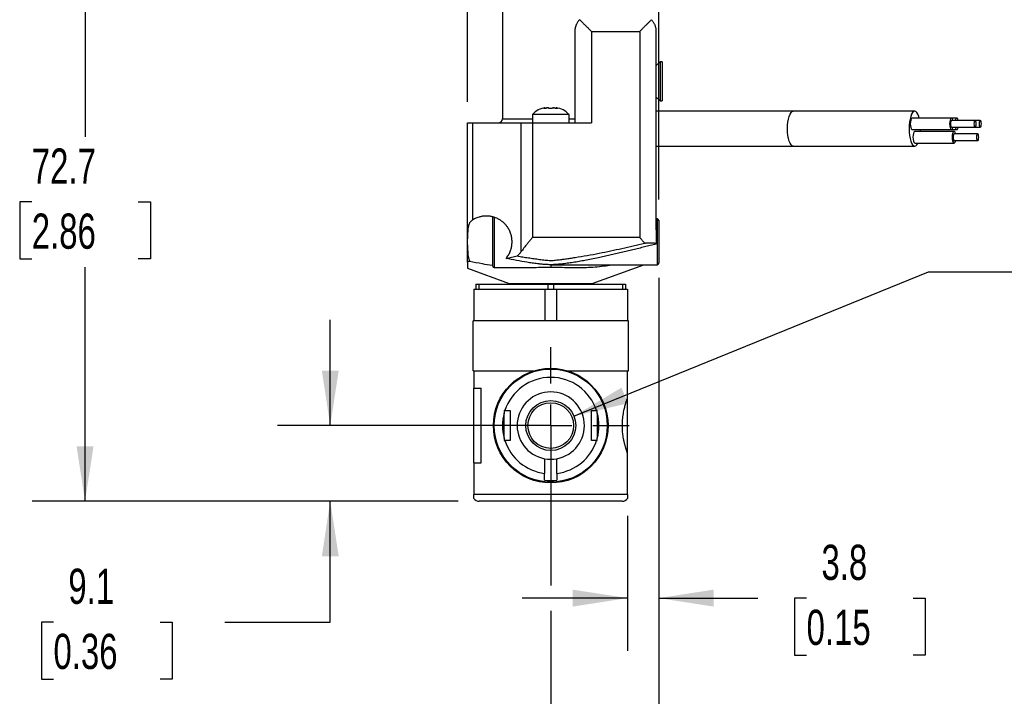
# Model space of a CAD drawing. Header units: millimetres. Extents: x 13 to 546, y 13 to 419.
# Tile 10 of 16: x 318 to 436, y 82 to 163. Entities that reach past the tile are written whole.
import ezdxf

# ---------------------------------------------------------------- set-up
doc = ezdxf.new("R2010")
doc.units = ezdxf.units.MM
doc.header["$LTSCALE"] = 2
doc.linetypes.add('SLD-Center', pattern=[19.05, 15.24, -1.27, 1.27, -1.27])
doc.linetypes.add('SLD-Solid', pattern=[0])
doc.layers.add('CENTER', color=40, linetype='SLD-Center')
doc.layers.add('DIMENSIONS', color=140, linetype='SLD-Solid', lineweight=25)
doc.styles.add('SLDTEXTSTYLE0', font='TXT', dxfattribs={"width": 0.7})
doc.dimstyles.new('SLDDIMSTYLE0', dxfattribs={"dimtxt": 4.316016, "dimasz": 6.604, "dimexe": 0, "dimexo": 0.0625, "dimgap": 1.079004, "dimtad": 0, "dimtih": 1, "dimtoh": 1, "dimdec": 1, "dimrnd": 1e-09, "dimzin": 4, "dimdsep": 46, "dimtxsty": 'SLDTEXTSTYLE0', "dimsah": 1, "dimcen": 0.09, "dimadec": 0, "dimazin": 1, "dimtfac": 1, "dimtdec": 1, "dimtofl": 0, "dimtmove": 0, "dimatfit": 3, "dimfxl": 0, "dimfrac": 2, "dimtolj": 1, "dimtzin": 12, "dimarcsym": 0})
doc.dimstyles.new('SLDDIMSTYLE1', dxfattribs={"dimtxt": 4.316016, "dimasz": 6.604, "dimexe": 0, "dimexo": 0.0625, "dimgap": 1.079004, "dimtad": 0, "dimtih": 1, "dimtoh": 1, "dimdec": 1, "dimrnd": 1e-09, "dimzin": 12, "dimdsep": 46, "dimtxsty": 'SLDTEXTSTYLE0', "dimsah": 1, "dimcen": 0.09, "dimadec": 0, "dimazin": 3, "dimtfac": 1, "dimtdec": 1, "dimtofl": 0, "dimtmove": 0, "dimatfit": 3, "dimfxl": 0, "dimfrac": 2, "dimtolj": 1, "dimtzin": 12, "dimarcsym": 0})
doc.dimstyles.new('SLDDIMSTYLE3', dxfattribs={"dimtxt": 4.316016, "dimasz": 6.604, "dimexe": 0, "dimexo": 0.0625, "dimgap": 1.079004, "dimtad": 0, "dimtih": 1, "dimtoh": 1, "dimdec": 1, "dimrnd": 1e-09, "dimzin": 4, "dimdsep": 46, "dimtxsty": 'SLDTEXTSTYLE0', "dimsah": 1, "dimcen": 0.09, "dimadec": 0, "dimazin": 1, "dimtfac": 1, "dimtdec": 1, "dimtmove": 0, "dimatfit": 0, "dimfxl": 0, "dimfrac": 2, "dimtolj": 1, "dimtzin": 12, "dimarcsym": 0})
doc.dimstyles.new('SLDDIMSTYLE4', dxfattribs={"dimtxt": 4.316016, "dimasz": 6.604, "dimexe": 0, "dimexo": 0.0625, "dimgap": 1.079004, "dimtad": 0, "dimtih": 1, "dimtoh": 1, "dimdec": 1, "dimrnd": 1e-09, "dimzin": 12, "dimdsep": 46, "dimtxsty": 'SLDTEXTSTYLE0', "dimsah": 1, "dimcen": 0.09, "dimadec": 0, "dimazin": 3, "dimtfac": 1, "dimtdec": 1, "dimtmove": 0, "dimatfit": 0, "dimfxl": 0, "dimfrac": 2, "dimtolj": 1, "dimtzin": 12, "dimarcsym": 0})
doc.dimstyles.new('SLDDIMSTYLE5', dxfattribs={"dimtxt": 4.316016, "dimasz": 6.604, "dimexe": 0, "dimexo": 0.0625, "dimgap": 1.079004, "dimtad": 0, "dimtih": 1, "dimtoh": 1, "dimdec": 1, "dimrnd": 1e-09, "dimzin": 12, "dimdsep": 46, "dimtxsty": 'SLDTEXTSTYLE0', "dimsah": 1, "dimcen": 0, "dimadec": 0, "dimazin": 3, "dimtfac": 1, "dimtdec": 1, "dimtofl": 0, "dimtmove": 0, "dimatfit": 3, "dimfxl": 0, "dimfrac": 2, "dimtolj": 1, "dimtzin": 12, "dimarcsym": 0})

# ---------------------------------------------------------------- blocks, each defined once
blk = doc.blocks.new('_D_6')
at = {"layer": 'DIMENSIONS'}
for p, q in [((394.55, 131.34), (394.55, 66.88)), ((381.55, 111.79), (381.55, 95.1)), ((381.55, 92.06), (381.55, 66.88)), ((381.55, 73.23), (368.85, 73.23)), ((394.55, 73.23), (406.48, 73.23)), ((412.33, 73.23), (410.88, 73.23)), ((410.88, 73.23), (410.88, 66.37)), ((425.15, 73.23), (426.6, 73.23)), ((426.6, 73.23), (426.6, 66.37)), ((410.88, 66.37), (412.33, 66.37)), ((426.6, 66.37), (425.15, 66.37))]:
    blk.add_line(p, q, dxfattribs=at)
for points in [[(381.55, 73.23), (374.94, 74.24), (374.94, 72.21)], [(394.55, 73.23), (401.15, 72.21), (401.15, 74.24)]]:
    blk.add_solid(points, dxfattribs=at)
at = {"layer": 'DIMENSIONS', "char_height": 4.233, "attachment_point": 1, "style": 'SLDTEXTSTYLE0'}
for s, insert in [('13.0', (412.33, 79.65)), ('0.51', (412.33, 71.83))]:
    blk.add_mtext(s, dxfattribs=dict(at, insert=insert))
blk = doc.blocks.new('_D_7')
at = {"layer": 'DIMENSIONS'}
for p, q in [((394.55, 132.09), (394.55, 87.23)), ((390.8, 103.49), (390.8, 87.23)), ((390.8, 93.58), (378.1, 93.58)), ((394.55, 93.58), (406.48, 93.58)), ((412.33, 93.58), (410.88, 93.58)), ((410.88, 93.58), (410.88, 86.72)), ((425.15, 93.58), (426.6, 93.58)), ((426.6, 93.58), (426.6, 86.72)), ((410.88, 86.72), (412.33, 86.72)), ((426.6, 86.72), (425.15, 86.72))]:
    blk.add_line(p, q, dxfattribs=at)
for points in [[(390.8, 93.58), (384.19, 94.6), (384.19, 92.56)], [(394.55, 93.58), (401.15, 92.56), (401.15, 94.6)]]:
    blk.add_solid(points, dxfattribs=at)
at = {"layer": 'DIMENSIONS', "char_height": 4.233, "attachment_point": 1, "style": 'SLDTEXTSTYLE0'}
for s, insert in [('3.8', (414.12, 100)), ('0.15', (412.33, 92.18))]:
    blk.add_mtext(s, dxfattribs=dict(at, insert=insert))
blk = doc.blocks.new('_D_8')
at = {"layer": 'DIMENSIONS'}
for p, q in [((355.02, 114.33), (355.02, 127.03)), ((379.01, 114.33), (348.67, 114.33)), ((370.41, 105.23), (348.67, 105.23)), ((355.02, 90.69), (355.02, 105.23)), ((321.72, 90.69), (320.27, 90.69)), ((320.27, 90.69), (320.27, 83.83)), ((334.54, 90.69), (335.99, 90.69)), ((335.99, 90.69), (335.99, 83.83)), ((342.32, 90.69), (355.02, 90.69)), ((320.27, 83.83), (321.72, 83.83)), ((335.99, 83.83), (334.54, 83.83))]:
    blk.add_line(p, q, dxfattribs=at)
for points in [[(355.02, 114.33), (356.04, 120.93), (354.01, 120.93)], [(355.02, 105.23), (354.01, 98.62), (356.04, 98.62)]]:
    blk.add_solid(points, dxfattribs=at)
at = {"layer": 'DIMENSIONS', "char_height": 4.233, "attachment_point": 1, "style": 'SLDTEXTSTYLE0'}
for s, insert in [('9.1', (323.51, 97.12)), ('0.36', (321.72, 89.29))]:
    blk.add_mtext(s, dxfattribs=dict(at, insert=insert))
blk = doc.blocks.new('_D_9')
at = {"layer": 'DIMENSIONS'}
for p, q in [((375.51, 177.93), (319.17, 177.93)), ((325.52, 177.93), (325.52, 149.05)), ((319.11, 141.23), (317.66, 141.23)), ((317.66, 141.23), (317.66, 134.37)), ((331.93, 141.23), (333.38, 141.23)), ((333.38, 141.23), (333.38, 134.37)), ((317.66, 134.37), (319.11, 134.37)), ((333.38, 134.37), (331.93, 134.37)), ((325.52, 105.23), (325.52, 133.4)), ((370.41, 105.23), (319.17, 105.23))]:
    blk.add_line(p, q, dxfattribs=at)
for points in [[(325.52, 177.93), (324.5, 171.32), (326.54, 171.32)], [(325.52, 105.23), (326.54, 111.83), (324.5, 111.83)]]:
    blk.add_solid(points, dxfattribs=at)
at = {"layer": 'DIMENSIONS', "char_height": 4.233, "attachment_point": 1, "style": 'SLDTEXTSTYLE0'}
for s, insert in [('72.7', (319.11, 147.65)), ('2.86', (319.11, 139.83))]:
    blk.add_mtext(s, dxfattribs=dict(at, insert=insert))
blk = doc.blocks.new('_D_10')
at = {"layer": 'DIMENSIONS'}
for p, q in [((371.55, 179.45), (371.55, 208.89)), ((394.55, 141.52), (394.55, 208.89)), ((371.55, 202.54), (394.55, 202.54)), ((394.55, 202.54), (406.48, 202.54)), ((412.33, 202.54), (410.88, 202.54)), ((410.88, 202.54), (410.88, 195.68)), ((425.15, 202.54), (426.6, 202.54)), ((426.6, 202.54), (426.6, 195.68)), ((410.88, 195.68), (412.33, 195.68)), ((426.6, 195.68), (425.15, 195.68)), ((371.55, 153.27), (371.55, 176.4))]:
    blk.add_line(p, q, dxfattribs=at)
for points in [[(371.55, 202.54), (378.15, 201.52), (378.15, 203.55)], [(394.55, 202.54), (387.94, 203.55), (387.94, 201.52)]]:
    blk.add_solid(points, dxfattribs=at)
at = {"layer": 'DIMENSIONS', "char_height": 4.233, "attachment_point": 1, "style": 'SLDTEXTSTYLE0'}
for s, insert in [('23.0', (412.33, 208.96)), ('0.91', (412.33, 201.13))]:
    blk.add_mtext(s, dxfattribs=dict(at, insert=insert))
blk = doc.blocks.new('_D_11')
at = {"layer": 'DIMENSIONS'}
for p, q in [((384.32, 115.46), (426.99, 132.83)), ((426.99, 132.83), (438.1, 132.83))]:
    blk.add_line(p, q, dxfattribs=at)
blk.add_solid([(384.32, 115.46), (390.82, 117.01), (390.06, 118.89)], dxfattribs=at)
at = {"layer": 'DIMENSIONS', "char_height": 4.233, "attachment_point": 1, "style": 'SLDTEXTSTYLE0'}
for s, insert in [('8MM', (445.96, 138.29)), ('TUBING', (441.28, 131.43))]:
    blk.add_mtext(s, dxfattribs=dict(at, insert=insert))
blk = doc.blocks.new('SW_CENTERMARKSYMBOL_5')
at = {"layer": 'CENTER', "color": 0}
for p, q in [((0, 5.08), (0, 9.44)), ((0, 0), (0, 2.54)), ((-5.08, 0), (-9.44, 0)), ((0, 0), (-2.54, 0)), ((0, 0), (0, -2.54)), ((0, 0), (2.54, 0)), ((5.08, 0), (9.44, 0)), ((0, -5.08), (0, -9.44))]:
    blk.add_line(p, q, dxfattribs=at)

msp = doc.modelspace()

# ---------------------------------------------------------------- linework, layer by layer
for p, q in [((375.75, 166.23), (375.75, 151.23)), ((384.45, 161.73), (384.45, 150.73)), ((386.45, 161.73), (392.25, 161.73)), ((386.45, 161.73), (386.45, 150.73)), ((392.25, 161.73), (392.25, 136.99)), ((394.25, 137.86), (394.25, 161.73)), ((394.7, 158.08), (394.25, 157.63)), ((394.95, 158.08), (394.7, 158.08)), ((394.7, 158.08), (394.7, 153.38)), ((394.95, 158.08), (394.95, 153.38)), ((394.25, 153.83), (394.7, 153.38)), ((394.7, 153.38), (394.95, 153.38)), ((379.35, 151.75), (379.35, 150.73)), ((383.75, 151.75), (379.35, 151.75)), ((380.73, 152.5), (380.85, 152.5)), ((380.76, 152.5), (380.76, 152.52)), ((380.86, 152.51), (380.86, 152.54)), ((380.9, 152.51), (380.9, 152.55)), ((380.9, 152.54), (380.9, 152.54)), ((381.18, 152.54), (381.26, 152.54)), ((381.43, 152.5), (381.66, 152.5)), ((381.83, 152.54), (381.91, 152.54)), ((382.19, 152.55), (382.19, 152.51)), ((382.19, 152.54), (382.2, 152.54)), ((382.23, 152.51), (382.23, 152.54)), ((382.24, 152.5), (382.36, 152.5)), ((382.33, 152.5), (382.33, 152.52)), ((383.75, 150.73), (383.75, 151.75)), ((410.72, 152.13), (394.25, 152.13)), ((425.35, 152.13), (410.72, 152.13)), ((371.55, 136.79), (371.55, 150.73)), ((371.55, 150.73), (372.13, 150.73)), ((372.13, 150.73), (372.13, 139.04)), ((372.13, 150.73), (377.96, 150.73)), ((375.75, 151.23), (379.35, 151.23)), ((377.96, 150.73), (377.96, 135.21)), ((377.96, 150.73), (379.37, 150.73)), ((379.37, 150.73), (379.37, 136.99)), ((379.37, 150.73), (386.45, 150.73)), ((383.75, 151.23), (384.45, 151.23)), ((429.76, 151.32), (425.03, 151.32)), ((430.39, 151.32), (429.76, 151.32)), ((432.6, 151.02), (429.76, 151.02)), ((433.23, 151.02), (432.6, 151.02)), ((425.03, 149.92), (429.76, 149.92)), ((430.08, 149.7), (425.35, 149.7)), ((426.03, 149.7), (426.03, 149.92)), ((429.76, 150.22), (432.6, 150.22)), ((429.76, 149.92), (430.39, 149.92)), ((432.91, 149.4), (430.08, 149.4)), ((432.6, 150.22), (433.23, 150.22)), ((425.35, 148.3), (430.08, 148.3)), ((430.08, 148.6), (432.91, 148.6)), ((394.25, 147.93), (410.72, 147.93)), ((410.72, 147.93), (425.35, 147.93)), ((374.55, 139.33), (374.55, 133.53)), ((374.75, 139.38), (374.75, 133.33)), ((394.35, 139.18), (394.25, 139.18)), ((394.35, 139.18), (394.35, 133.68)), ((394.55, 138.98), (394.55, 133.88)), ((371.55, 136.06), (371.55, 136.79)), ((379.37, 136.99), (392.25, 136.99)), ((371.55, 133.98), (371.55, 136.06)), ((371.54, 133.25), (376.55, 131.43)), ((374.75, 133.33), (378.49, 133.33)), ((381.55, 133.68), (381.55, 133.4)), ((381.57, 133.68), (394.35, 133.68)), ((386.55, 131.43), (392.73, 133.68)), ((372.3, 130.73), (372.3, 126.93)), ((372.3, 130.73), (380.84, 130.73)), ((372.55, 131.33), (372.55, 130.73)), ((372.55, 131.33), (372.89, 131.33)), ((372.89, 131.33), (372.89, 130.73)), ((372.89, 131.33), (381.2, 131.33)), ((376.55, 131.43), (376.55, 131.33)), ((376.55, 131.43), (386.55, 131.43)), ((380.84, 130.73), (380.84, 126.93)), ((380.84, 130.73), (382.25, 130.73)), ((381.2, 131.33), (381.2, 130.73)), ((381.2, 131.33), (381.89, 131.33)), ((381.89, 131.33), (381.89, 130.73)), ((381.89, 131.33), (390.2, 131.33)), ((382.25, 130.73), (382.25, 126.93)), ((382.25, 130.73), (390.8, 130.73)), ((386.55, 131.33), (386.55, 131.43)), ((390.2, 131.33), (390.2, 130.73)), ((390.2, 131.33), (390.55, 131.33)), ((390.55, 131.33), (390.55, 130.73)), ((390.8, 130.73), (390.8, 126.93)), ((390.9, 126.93), (372.2, 126.93)), ((372.2, 123.93), (372.2, 126.93)), ((390.9, 123.93), (390.9, 126.93)), ((372.2, 120.93), (372.2, 123.93)), ((390.9, 120.93), (390.9, 123.93)), ((372.2, 120.93), (379.53, 120.93)), ((372.3, 120.93), (372.3, 118.83)), ((383.56, 120.93), (390.9, 120.93)), ((390.8, 117.68), (390.8, 120.93)), ((372.3, 118.83), (373.16, 118.83)), ((372.3, 109.83), (372.3, 118.83)), ((373.16, 109.83), (373.16, 118.83)), ((390.8, 110.97), (390.8, 117.68)), ((376.03, 116.13), (376.65, 116.13)), ((376.65, 116.13), (376.65, 112.53)), ((386.45, 116.13), (387.06, 116.13)), ((386.45, 112.53), (386.45, 116.13)), ((375.95, 112.82), (375.95, 115.84)), ((387.15, 115.84), (387.15, 112.82)), ((376.65, 112.53), (376.03, 112.53)), ((387.06, 112.53), (386.45, 112.53)), ((380.8, 110.35), (380.8, 108.58)), ((382.3, 108.58), (382.3, 110.35)), ((390.8, 106.03), (390.8, 110.97)), ((372.3, 109.83), (372.3, 106.03)), ((372.3, 109.83), (373.16, 109.83)), ((390.8, 106.03), (372.3, 106.03)), ((390.15, 105.23), (372.95, 105.23))]:
    msp.add_line(p, q)
at = {"flags": 128}
for points in [[(410.04, 150.03), (410.05, 150.44), (410.09, 150.83), (410.15, 151.2), (410.24, 151.51), (410.34, 151.77), (410.46, 151.97), (410.59, 152.09), (410.72, 152.13)], [(425.89, 151.32), (425.83, 151.51), (425.73, 151.77), (425.61, 151.97), (425.48, 152.09), (425.35, 152.13), (425.22, 152.09), (425.09, 151.97), (424.97, 151.77), (424.87, 151.51), (424.78, 151.2), (424.72, 150.83), (424.68, 150.44), (424.67, 150.03), (424.68, 149.62), (424.72, 149.22), (424.78, 148.86), (424.87, 148.54), (424.97, 148.28), (425.09, 148.09), (425.22, 147.97), (425.35, 147.93), (425.48, 147.97), (425.61, 148.09), (425.73, 148.28), (425.74, 148.3)], [(425.03, 151.32), (425, 151.31), (424.92, 151.22), (424.86, 151.07), (424.82, 150.86), (424.81, 150.62), (424.82, 150.38), (424.86, 150.17), (424.92, 150.01), (425, 149.93), (425.03, 149.92)], [(429.95, 151.02), (429.94, 151.07), (429.88, 151.22), (429.8, 151.31), (429.72, 151.31), (429.65, 151.22), (429.59, 151.07), (429.55, 150.86), (429.53, 150.62), (429.55, 150.38), (429.59, 150.17), (429.65, 150.01), (429.72, 149.93), (429.8, 149.93), (429.88, 150.01), (429.94, 150.17), (429.95, 150.22)], [(429.76, 151.02), (429.71, 150.99), (429.67, 150.9), (429.64, 150.77), (429.63, 150.62), (429.64, 150.47), (429.67, 150.34), (429.71, 150.25), (429.76, 150.22), (429.76, 150.22)], [(430.58, 151.02), (430.57, 151.07), (430.51, 151.22), (430.43, 151.31), (430.35, 151.31), (430.28, 151.22), (430.22, 151.07), (430.21, 151.02)], [(432.73, 150.62), (432.72, 150.77), (432.69, 150.9), (432.65, 150.99), (432.6, 151.02), (432.55, 150.99), (432.51, 150.9), (432.48, 150.77), (432.47, 150.62), (432.48, 150.47), (432.51, 150.34), (432.55, 150.25), (432.6, 150.22), (432.65, 150.25), (432.69, 150.34), (432.72, 150.47), (432.73, 150.62)], [(433.36, 150.62), (433.35, 150.77), (433.32, 150.9), (433.28, 150.99), (433.23, 151.02), (433.18, 150.99), (433.14, 150.9), (433.11, 150.77), (433.1, 150.62), (433.11, 150.47), (433.14, 150.34), (433.18, 150.25), (433.23, 150.22), (433.28, 150.25), (433.32, 150.34), (433.35, 150.47), (433.36, 150.62)], [(410.72, 147.93), (410.59, 147.97), (410.46, 148.09), (410.34, 148.28), (410.24, 148.54), (410.15, 148.86), (410.09, 149.22), (410.05, 149.62), (410.04, 150.03)], [(425.35, 149.7), (425.31, 149.69), (425.24, 149.61), (425.18, 149.45), (425.14, 149.24), (425.12, 149), (425.14, 148.77), (425.18, 148.55), (425.24, 148.4), (425.31, 148.32), (425.35, 148.3)], [(430.26, 149.4), (430.25, 149.45), (430.19, 149.61), (430.12, 149.69), (430.04, 149.69), (429.96, 149.61), (429.9, 149.45), (429.86, 149.24), (429.85, 149), (429.86, 148.77), (429.9, 148.55), (429.96, 148.4), (430.04, 148.32), (430.12, 148.32), (430.19, 148.4), (430.25, 148.55), (430.26, 148.6)], [(430.08, 149.4), (430.03, 149.37), (429.99, 149.29), (429.96, 149.16), (429.95, 149), (429.96, 148.85), (429.99, 148.72), (430.03, 148.63), (430.08, 148.6), (430.08, 148.6)], [(430.21, 150.22), (430.22, 150.17), (430.28, 150.01), (430.35, 149.93), (430.43, 149.93), (430.51, 150.01), (430.57, 150.17), (430.58, 150.22)], [(433.04, 149), (433.03, 149.16), (433.01, 149.29), (432.96, 149.37), (432.91, 149.4), (432.86, 149.37), (432.82, 149.29), (432.79, 149.16), (432.78, 149), (432.79, 148.85), (432.82, 148.72), (432.86, 148.63), (432.91, 148.6), (432.96, 148.63), (433.01, 148.72), (433.03, 148.85), (433.04, 149)]]:
    msp.add_lwpolyline(points, dxfattribs=at)
for radius in [6.9, 6.8, 3, 2.75]:
    msp.add_circle((381.55, 114.33), radius)
for centre, radius, start, end in [((381.19, 150.06), 2.5, 96.7506, 137.523), ((381.9, 150.06), 2.5, 42.477, 83.2494), ((375.25, 151.23), 0.5, 270, 360), ((374.75, 139.33), 0.2, 153.7327, 180), ((394.35, 138.98), 0.2, 0, 90), ((394.35, 133.88), 0.2, 270, 0), ((374.75, 133.53), 0.2, 180, 270), ((381.55, 114.33), 5.8, 18.08, 161.92), ((381.55, 114.33), 4.05, 280.6719, 259.3281), ((381.55, 114.33), 5.8, 164.9098, 195.0902), ((381.55, 114.33), 5.8, 344.9098, 15.0902), ((381.55, 114.33), 5.8, 198.08, 262.5703), ((381.55, 114.33), 5.8, 277.4297, 341.92), ((381.55, 114.33), 4.05, 259.3281, 280.6719), ((381.55, 114.33), 6.6, 263.475, 276.525), ((372.95, 106.03), 0.8, 215.6293, 270), ((390.15, 106.03), 0.8, 270, 324.3482)]:
    msp.add_arc(centre, radius, start, end)
for points, knots in [([(385.03, 163.14), (385, 163.11), (384.94, 163.04), (384.85, 162.94), (384.78, 162.83), (384.71, 162.72), (384.65, 162.61), (384.6, 162.49), (384.55, 162.37), (384.51, 162.25), (384.48, 162.12), (384.46, 161.99), (384.45, 161.86), (384.45, 161.77), (384.45, 161.73)], [0, 0, 0, 0, 0.079959, 0.159312, 0.238626, 0.318451, 0.399318, 0.481747, 0.566036, 0.651822, 0.738612, 0.825906, 0.913204, 1, 1, 1, 1]), ([(385.03, 163.14), (385.06, 163.11), (385.13, 163.04), (385.23, 162.94), (385.34, 162.83), (385.45, 162.72), (385.56, 162.61), (385.68, 162.49), (385.8, 162.37), (385.93, 162.25), (386.06, 162.12), (386.19, 161.99), (386.32, 161.86), (386.4, 161.77), (386.45, 161.73)], [0, 0, 0, 0, 0.079959, 0.159312, 0.238626, 0.318451, 0.399318, 0.481747, 0.566036, 0.651822, 0.738612, 0.825906, 0.913204, 1, 1, 1, 1]), ([(392.25, 161.73), (392.29, 161.78), (392.39, 161.87), (392.53, 162.01), (392.67, 162.15), (392.81, 162.29), (392.94, 162.43), (393.08, 162.56), (393.2, 162.68), (393.32, 162.8), (393.44, 162.92), (393.55, 163.03), (393.62, 163.11), (393.66, 163.14)], [0, 0, 0, 0, 0.09472, 0.189981, 0.28513, 0.379516, 0.472494, 0.56344, 0.652293, 0.739678, 0.826282, 0.912812, 1, 1, 1, 1]), ([(394.25, 161.73), (394.25, 161.78), (394.24, 161.87), (394.23, 162.01), (394.2, 162.15), (394.17, 162.29), (394.12, 162.43), (394.07, 162.56), (394.01, 162.68), (393.93, 162.81), (393.85, 162.92), (393.76, 163.04), (393.69, 163.11), (393.66, 163.14)], [0, 0, 0, 0, 0.09472, 0.189981, 0.28513, 0.379516, 0.472494, 0.56344, 0.652293, 0.739678, 0.826282, 0.912812, 1, 1, 1, 1]), ([(380.73, 152.51), (380.73, 152.51), (380.72, 152.5), (380.73, 152.5), (380.73, 152.5)], [0, 0, 0, 0, 0.182383, 1, 1, 1, 1]), ([(380.76, 152.52), (380.75, 152.52), (380.74, 152.51), (380.73, 152.51), (380.73, 152.51)], [0, 0, 0, 0, 0.500052, 1, 1, 1, 1]), ([(380.86, 152.54), (380.85, 152.53), (380.83, 152.53), (380.79, 152.52), (380.78, 152.52), (380.76, 152.52)], [0.0002629, 0.0002629, 0.0002629, 0.0002629, 0.0677655, 0.0677655, 0.1352681, 0.1352681, 0.1352681, 0.1352681]), ([(380.85, 152.5), (380.85, 152.5), (380.86, 152.51), (380.88, 152.51), (380.91, 152.51), (380.94, 152.51), (380.95, 152.52), (380.96, 152.52)], [0, 0, 0, 0, 0.174224, 0.348488, 0.522762, 0.786532, 1, 1, 1, 1]), ([(380.86, 152.54), (380.87, 152.54), (380.88, 152.54), (380.89, 152.54), (380.9, 152.54), (380.9, 152.54), (380.9, 152.54)], [0, 0, 0, 0, 0.243337, 0.472225, 0.708087, 1, 1, 1, 1]), ([(380.96, 152.52), (380.98, 152.52), (381, 152.52), (381.05, 152.53), (381.07, 152.53), (381.09, 152.54)], [0.0002158, 0.0002158, 0.0002158, 0.0002158, 0.0677184, 0.0677184, 0.1352211, 0.1352211, 0.1352211, 0.1352211]), ([(381.18, 152.54), (381.17, 152.54), (381.16, 152.54), (381.14, 152.54), (381.12, 152.54), (381.1, 152.54), (381.09, 152.54), (381.09, 152.54)], [0, 0, 0, 0, 0.234204, 0.466126, 0.701192, 0.842432, 1, 1, 1, 1]), ([(381.32, 152.54), (381.32, 152.54), (381.31, 152.54), (381.3, 152.54), (381.29, 152.54), (381.27, 152.54), (381.26, 152.54)], [0, 0, 0, 0, 0.243588, 0.472616, 0.708684, 1, 1, 1, 1]), ([(381.32, 152.54), (381.32, 152.53), (381.33, 152.53), (381.34, 152.52), (381.34, 152.52), (381.34, 152.52)], [0.0002045, 0.0002045, 0.0002045, 0.0002045, 0.0677071, 0.0677071, 0.1352097, 0.1352097, 0.1352097, 0.1352097]), ([(381.34, 152.52), (381.35, 152.52), (381.35, 152.51), (381.36, 152.51), (381.38, 152.51), (381.4, 152.51), (381.42, 152.5), (381.43, 152.5)], [0, 0, 0, 0, 0.180196, 0.360378, 0.540538, 0.807927, 1, 1, 1, 1]), ([(381.66, 152.5), (381.67, 152.5), (381.69, 152.51), (381.71, 152.51), (381.73, 152.51), (381.74, 152.51), (381.75, 152.52), (381.75, 152.52)], [0, 0, 0, 0, 0.17436, 0.348759, 0.523166, 0.786942, 1, 1, 1, 1]), ([(381.75, 152.52), (381.75, 152.52), (381.76, 152.52), (381.76, 152.53), (381.77, 152.53), (381.77, 152.54)], [0.000206, 0.000206, 0.000206, 0.000206, 0.0677086, 0.0677086, 0.1352112, 0.1352112, 0.1352112, 0.1352112]), ([(381.83, 152.54), (381.82, 152.54), (381.81, 152.54), (381.79, 152.54), (381.78, 152.54), (381.78, 152.54), (381.77, 152.54), (381.77, 152.54)], [0, 0, 0, 0, 0.2342757, 0.4662723, 0.7014115, 0.8425558, 1, 1, 1, 1]), ([(382, 152.54), (382, 152.54), (381.98, 152.54), (381.96, 152.54), (381.94, 152.54), (381.92, 152.54), (381.91, 152.54)], [0, 0, 0, 0, 0.2435453, 0.472549, 0.708582, 1, 1, 1, 1]), ([(382, 152.54), (382.02, 152.53), (382.05, 152.53), (382.09, 152.52), (382.11, 152.52), (382.13, 152.52)], [0.0002143, 0.0002143, 0.0002143, 0.0002143, 0.0677169, 0.0677169, 0.1352195, 0.1352195, 0.1352195, 0.1352195]), ([(382.13, 152.52), (382.14, 152.52), (382.15, 152.51), (382.17, 152.51), (382.2, 152.51), (382.22, 152.51), (382.24, 152.5), (382.24, 152.5)], [0, 0, 0, 0, 0.18017, 0.360327, 0.540462, 0.807852, 1, 1, 1, 1]), ([(382.19, 152.54), (382.19, 152.54), (382.19, 152.54), (382.2, 152.54), (382.21, 152.54), (382.22, 152.54), (382.23, 152.54), (382.23, 152.54)], [0, 0, 0, 0, 0.234349, 0.466422, 0.701635, 0.842683, 1, 1, 1, 1]), ([(382.33, 152.52), (382.32, 152.52), (382.3, 152.52), (382.26, 152.53), (382.25, 152.53), (382.23, 152.54)], [0.0002648, 0.0002648, 0.0002648, 0.0002648, 0.0677674, 0.0677674, 0.13527, 0.13527, 0.13527, 0.13527]), ([(382.36, 152.51), (382.36, 152.51), (382.36, 152.51), (382.35, 152.51), (382.34, 152.52), (382.33, 152.52)], [0, 0, 0, 0, 0.287083, 0.57434, 1, 1, 1, 1]), ([(382.36, 152.5), (382.36, 152.5), (382.37, 152.5), (382.37, 152.51), (382.37, 152.51)], [0, 0, 0, 0, 0.814479, 1, 1, 1, 1]), ([(372.13, 139.04), (372.1, 139.03), (372.05, 138.99), (371.97, 138.92), (371.91, 138.85), (371.85, 138.78), (371.79, 138.7), (371.75, 138.61), (371.71, 138.52), (371.67, 138.42), (371.65, 138.32), (371.6, 138.13), (371.56, 137.83), (371.55, 137.44), (371.55, 137.1), (371.55, 136.89), (371.55, 136.79)], [0, 0, 0, 0, 0.046383, 0.092463, 0.13845, 0.184529, 0.230857, 0.277249, 0.323487, 0.369672, 0.415876, 0.462145, 0.62417, 0.786206, 0.893047, 1, 1, 1, 1]), ([(374.75, 139.38), (374.69, 139.4), (374.58, 139.43), (374.42, 139.47), (374.25, 139.5), (374.09, 139.52), (373.92, 139.53), (373.76, 139.53), (373.59, 139.52), (373.42, 139.51), (373.26, 139.48), (373.09, 139.45), (372.89, 139.4), (372.66, 139.32), (372.39, 139.2), (372.22, 139.1), (372.13, 139.04)], [0, 0, 0, 0, 0.062293, 0.124576, 0.186858, 0.249149, 0.311457, 0.373802, 0.436417, 0.499185, 0.561835, 0.624099, 0.685708, 0.791405, 0.89569, 1, 1, 1, 1]), ([(376.17, 134.44), (376.2, 134.47), (376.25, 134.53), (376.39, 134.73), (376.58, 135.03), (376.76, 135.47), (376.87, 135.95), (376.91, 136.43), (376.87, 136.91), (376.76, 137.38), (376.58, 137.83), (376.36, 138.19), (376.12, 138.49), (375.89, 138.73), (375.63, 138.94), (375.35, 139.12), (375.05, 139.27), (374.85, 139.34), (374.75, 139.38)], [0, 0, 0, 0, 0.021985, 0.043652, 0.120863, 0.1956, 0.266615, 0.336252, 0.405889, 0.476905, 0.551124, 0.628859, 0.685985, 0.745016, 0.805981, 0.869421, 0.934699, 1, 1, 1, 1]), ([(394.25, 137.86), (394.25, 137.81), (394.25, 137.7), (394.24, 137.54), (394.24, 137.38), (394.23, 137.21), (394.23, 137.04), (394.22, 136.87), (394.22, 136.7), (394.22, 136.52), (394.22, 136.35), (394.22, 136.23), (394.22, 136.17)], [0, 0, 0, 0, 0.100029, 0.200048, 0.300066, 0.400085, 0.500097, 0.6001, 0.700085, 0.800054, 0.900022, 1, 1, 1, 1]), ([(379.37, 136.99), (379.33, 136.93), (379.24, 136.83), (379.11, 136.67), (378.98, 136.51), (378.85, 136.35), (378.7, 136.16), (378.52, 135.93), (378.32, 135.69), (378.14, 135.44), (378.02, 135.28), (377.96, 135.21)], [0, 0, 0, 0, 0.086947, 0.174144, 0.261448, 0.348738, 0.435894, 0.577098, 0.718052, 0.858928, 1, 1, 1, 1]), ([(381.55, 134.17), (381.74, 134.19), (382.13, 134.23), (382.72, 134.3), (383.31, 134.37), (383.9, 134.46), (384.77, 134.59), (385.94, 134.79), (387.36, 135.05), (388.75, 135.34), (390.11, 135.64), (391.47, 135.95), (392.38, 136.16), (392.83, 136.27)], [0, 0, 0, 0, 0.052273, 0.10456, 0.156853, 0.209149, 0.261441, 0.390598, 0.519579, 0.639868, 0.759953, 0.879956, 1, 1, 1, 1]), ([(392.83, 136.27), (392.79, 136.32), (392.71, 136.41), (392.6, 136.56), (392.48, 136.7), (392.36, 136.84), (392.29, 136.94), (392.25, 136.99)], [0, 0, 0, 0, 0.2000124, 0.4000233, 0.6000302, 0.8000265, 1, 1, 1, 1]), ([(392.83, 136.27), (392.87, 136.28), (392.97, 136.29), (393.1, 136.3), (393.23, 136.31), (393.35, 136.32), (393.52, 136.33), (393.71, 136.32), (393.91, 136.31), (394.05, 136.27), (394.16, 136.23), (394.2, 136.19), (394.22, 136.17)], [0, 0, 0, 0, 0.06536, 0.130443, 0.195412, 0.260365, 0.325403, 0.47091, 0.616442, 0.744139, 0.871871, 1, 1, 1, 1]), ([(371.55, 136.06), (371.55, 136.01), (371.55, 135.9), (371.55, 135.73), (371.55, 135.57), (371.55, 135.41), (371.56, 135.25), (371.57, 135.09), (371.58, 134.94), (371.59, 134.8), (371.62, 134.66), (371.65, 134.52), (371.69, 134.39), (371.74, 134.25), (371.79, 134.16), (371.82, 134.12)], [0, 0, 0, 0, 0.0743, 0.148577, 0.222848, 0.297134, 0.371463, 0.445876, 0.520338, 0.594753, 0.669135, 0.743549, 0.818121, 0.90908, 1, 1, 1, 1]), ([(377.96, 135.21), (377.93, 135.16), (377.86, 135.07), (377.75, 134.95), (377.64, 134.83), (377.56, 134.76), (377.52, 134.73)], [0, 0, 0, 0, 0.2442138, 0.4907402, 0.7442137, 1, 1, 1, 1]), ([(394.22, 136.17), (393.99, 136.11), (393.52, 135.99), (392.83, 135.82), (392.13, 135.64), (391.44, 135.47), (390.75, 135.3), (390.05, 135.13), (389.36, 134.97), (388.66, 134.81), (387.97, 134.66), (387.24, 134.5), (386.47, 134.34), (385.7, 134.2), (384.96, 134.06), (384.24, 133.94), (383.53, 133.84), (382.95, 133.77), (382.5, 133.72), (382.18, 133.7), (381.87, 133.68), (381.65, 133.68), (381.55, 133.68)], [0, 0, 0, 0, 0.054902, 0.109804, 0.164706, 0.219608, 0.274508, 0.329408, 0.384309, 0.439209, 0.494104, 0.54899, 0.61274, 0.676499, 0.73291, 0.78934, 0.845757, 0.902164, 0.926644, 0.951075, 0.975495, 1, 1, 1, 1]), ([(371.55, 133.98), (371.55, 133.99), (371.55, 134.01), (371.56, 134.03), (371.58, 134.05), (371.61, 134.07), (371.65, 134.09), (371.7, 134.1), (371.75, 134.11), (371.8, 134.12), (371.82, 134.12)], [0, 0, 0, 0, 0.1251105, 0.2501805, 0.3752219, 0.5002505, 0.6252855, 0.7502392, 0.8751062, 1, 1, 1, 1]), ([(371.55, 133.98), (371.55, 133.85), (371.55, 133.57), (371.55, 133.3), (371.55, 133.27), (371.55, 133.25)], [0, 0, 0, 0, 0.335284, 0.673141, 1, 1, 1, 1]), ([(371.82, 134.12), (372.31, 134.01), (373.22, 133.81), (374.12, 133.67), (374.55, 133.61)], [0, 0, 0, 0, 0.536197, 1, 1, 1, 1]), ([(376.17, 134.44), (376.28, 134.46), (376.4, 134.48), (376.62, 134.52), (376.73, 134.55), (377.07, 134.62), (377.29, 134.67), (377.52, 134.73)], [5.717718, 5.717718, 5.717718, 5.717718, 6.198815, 6.198815, 6.679912, 6.679912, 7.642107, 7.642107, 7.642107, 7.642107]), ([(381.55, 133.68), (381.48, 133.68), (381.34, 133.68), (381.14, 133.69), (380.94, 133.7), (380.73, 133.71), (380.53, 133.73), (380.33, 133.75), (380.14, 133.77), (379.79, 133.81), (379.31, 133.87), (378.48, 134), (377.43, 134.18), (376.59, 134.35), (376.17, 134.44)], [0, 0, 0, 0, 0.036965, 0.073915, 0.110809, 0.147662, 0.184488, 0.221286, 0.25804, 0.294721, 0.411488, 0.52823, 0.763818, 1, 1, 1, 1]), ([(377.52, 134.73), (377.74, 134.69), (378.19, 134.61), (378.86, 134.51), (379.54, 134.41), (380.21, 134.32), (380.88, 134.24), (381.32, 134.19), (381.55, 134.17)], [0, 0, 0, 0, 0.16665, 0.333277, 0.499902, 0.666547, 0.833237, 1, 1, 1, 1]), ([(378.49, 133.33), (378.74, 133.33), (379.36, 133.33), (380.37, 133.38), (381.15, 133.39), (381.55, 133.4)], [0, 0, 0, 0, 0.2467838, 0.6237286, 1, 1, 1, 1]), ([(381.55, 133.4), (381.92, 133.4), (382.66, 133.38), (383.73, 133.33), (384.79, 133.32), (385.84, 133.35), (386.89, 133.41), (387.91, 133.51), (388.58, 133.62), (388.9, 133.68)], [0, 0, 0, 0, 0.144844, 0.289822, 0.434691, 0.579074, 0.723259, 0.867418, 1, 1, 1, 1]), ([(390.8, 110.97), (390.79, 111), (390.76, 111.06), (390.73, 111.17), (390.69, 111.28), (390.65, 111.39), (390.61, 111.52), (390.57, 111.66), (390.53, 111.8), (390.49, 111.95), (390.45, 112.1), (390.41, 112.26), (390.37, 112.43), (390.34, 112.6), (390.28, 112.92), (390.21, 113.39), (390.16, 114.07), (390.17, 114.82), (390.25, 115.59), (390.37, 116.25), (390.51, 116.79), (390.61, 117.14), (390.69, 117.38), (390.75, 117.55), (390.78, 117.64), (390.8, 117.68)], [0, 0, 0, 0, 0.023995, 0.047851, 0.071631, 0.095396, 0.119208, 0.143127, 0.167165, 0.191083, 0.214893, 0.238654, 0.26243, 0.286289, 0.310296, 0.387542, 0.46479, 0.558359, 0.652292, 0.746012, 0.819662, 0.893308, 0.928905, 0.964402, 1, 1, 1, 1]), ([(376.03, 116.13), (376.02, 116.13), (376, 116.13), (375.97, 116.13), (375.96, 116.13), (375.95, 116.13)], [1.81945573, 1.81945573, 1.81945573, 1.81945573, 1.86271155, 1.86271155, 1.90596737, 1.90596737, 1.90596737, 1.90596737]), ([(375.95, 116.13), (375.95, 116.08), (375.95, 116.03), (375.95, 115.94), (375.95, 115.89), (375.95, 115.84)], [15.3702179, 15.3702179, 15.3702179, 15.3702179, 15.5157432, 15.5157432, 15.6612685, 15.6612685, 15.6612685, 15.6612685]), ([(387.15, 116.13), (387.14, 116.13), (387.13, 116.13), (387.12, 116.13), (387.12, 116.13), (387.1, 116.13), (387.09, 116.13), (387.07, 116.13), (387.07, 116.13), (387.06, 116.13)], [0.96696036, 0.96696036, 0.96696036, 0.96696036, 0.98418263, 0.98418263, 1.00140489, 1.00140489, 1.03584942, 1.03584942, 1.05257434, 1.05257434, 1.05257434, 1.05257434]), ([(387.15, 115.84), (387.15, 115.86), (387.15, 115.89), (387.15, 115.94), (387.15, 115.96), (387.15, 116.03), (387.15, 116.08), (387.15, 116.13)], [1.5100534, 1.5100534, 1.5100534, 1.5100534, 1.5825519, 1.5825519, 1.6550584, 1.6550584, 1.8000714, 1.8000714, 1.8000714, 1.8000714]), ([(375.95, 112.82), (375.95, 112.79), (375.95, 112.77), (375.95, 112.72), (375.95, 112.7), (375.95, 112.63), (375.95, 112.58), (375.95, 112.53)], [1.5100534, 1.5100534, 1.5100534, 1.5100534, 1.5825519, 1.5825519, 1.6550584, 1.6550584, 1.8000714, 1.8000714, 1.8000714, 1.8000714]), ([(387.15, 112.53), (387.15, 112.58), (387.15, 112.63), (387.15, 112.72), (387.15, 112.77), (387.15, 112.82)], [15.3702179, 15.3702179, 15.3702179, 15.3702179, 15.5157432, 15.5157432, 15.6612685, 15.6612685, 15.6612685, 15.6612685]), ([(375.95, 112.53), (375.95, 112.53), (375.96, 112.53), (375.97, 112.53), (375.97, 112.53), (375.99, 112.53), (376, 112.53), (376.02, 112.53), (376.03, 112.53), (376.03, 112.53)], [0.96696036, 0.96696036, 0.96696036, 0.96696036, 0.98418263, 0.98418263, 1.00140489, 1.00140489, 1.03584942, 1.03584942, 1.05257434, 1.05257434, 1.05257434, 1.05257434]), ([(387.06, 112.53), (387.07, 112.53), (387.09, 112.53), (387.12, 112.53), (387.13, 112.53), (387.15, 112.53)], [1.81945573, 1.81945573, 1.81945573, 1.81945573, 1.86271155, 1.86271155, 1.90596737, 1.90596737, 1.90596737, 1.90596737]), ([(380.8, 107.77), (380.8, 107.78), (380.8, 107.79), (380.8, 107.85), (380.8, 107.96), (380.8, 108.13), (380.8, 108.28), (380.8, 108.43), (380.8, 108.53), (380.8, 108.58)], [0, 0, 0, 0, 0.02526, 0.050579, 0.322303, 0.505387, 0.688192, 0.844099, 1, 1, 1, 1]), ([(382.3, 108.58), (382.3, 108.54), (382.3, 108.47), (382.3, 108.37), (382.3, 108.27), (382.3, 108.17), (382.3, 108.08), (382.3, 107.97), (382.3, 107.87), (382.3, 107.8), (382.3, 107.77)], [0, 0, 0, 0, 0.111497, 0.222557, 0.333509, 0.444681, 0.561114, 0.677545, 0.838951, 1, 1, 1, 1]), ([(372.3, 105.56), (372.3, 105.57), (372.3, 105.59), (372.3, 105.71), (372.3, 105.82), (372.3, 105.9), (372.3, 105.97), (372.3, 106.01), (372.3, 106.03)], [0, 0, 0, 0, 0.497859, 0.748082, 0.873963, 0.936952, 0.968513, 1, 1, 1, 1]), ([(390.8, 106.03), (390.8, 106.01), (390.8, 105.97), (390.8, 105.9), (390.8, 105.82), (390.8, 105.68), (390.8, 105.59), (390.8, 105.55), (390.8, 105.56), (390.8, 105.56)], [0, 0, 0, 0, 0.031451, 0.063006, 0.125824, 0.250648, 0.623554, 0.996831, 1, 1, 1, 1])]:
    msp.add_open_spline(points, degree=3, knots=knots)

# ---------------------------------------------------------------- block references
at = {"layer": 'CENTER'}
msp.add_blockref('SW_CENTERMARKSYMBOL_5', (381.55, 114.33), dxfattribs=at)

# ---------------------------------------------------------------- dimensions: what is measured, and where the dimension line sits
at = {"layer": 'DIMENSIONS'}
for base, p1, p2, dimstyle, picture, middle in [((394.55, 202.54), (371.55, 150.73), (394.55, 138.98), 'SLDDIMSTYLE0', '_D_10', (418.74, 202.54)), ((381.55, 73.23), (394.55, 133.88), (381.55, 114.33), 'SLDDIMSTYLE3', '_D_6', (418.74, 73.23)), ((394.5461973, 93.57905855), (390.7961973, 106.02852588), (394.5461973, 134.62852588), 'SLDDIMSTYLE4', '_D_7', (418.73949635, 93.57905855))]:
    dim = msp.add_linear_dim(base=base, p1=p1, p2=p2, dimstyle=dimstyle, dxfattribs=at)
    dim.commit()
    dim.dimension.update_dxf_attribs({"geometry": picture, "text_midpoint": middle, "dimtype": 160})
for base, p2, dimstyle, picture, middle in [((325.52, 177.93), (378.05, 177.93), 'SLDDIMSTYLE1', '_D_9', (325.52, 141.23)), ((355.02, 114.33), (381.55, 114.33), 'SLDDIMSTYLE4', '_D_8', (355.02, 90.69))]:
    dim = msp.add_linear_dim(base=base, p1=(372.95, 105.23), p2=p2, angle=90, dimstyle=dimstyle, dxfattribs=at)
    dim.commit()
    dim.dimension.update_dxf_attribs({"geometry": picture, "text_midpoint": middle, "dimtype": 160})
dim = msp.add_diameter_dim_2p(p1=(378.77, 113.2), p2=(384.32, 115.46), text='8MM\\PTUBING', dimstyle='SLDDIMSTYLE5', override={"dimpost": '<>'}, dxfattribs=at)
dim.commit()
dim.dimension.update_dxf_attribs({"geometry": '_D_11', "text_midpoint": (452.51, 132.83), "dimtype": 163})

doc.saveas('drawing.dxf')
